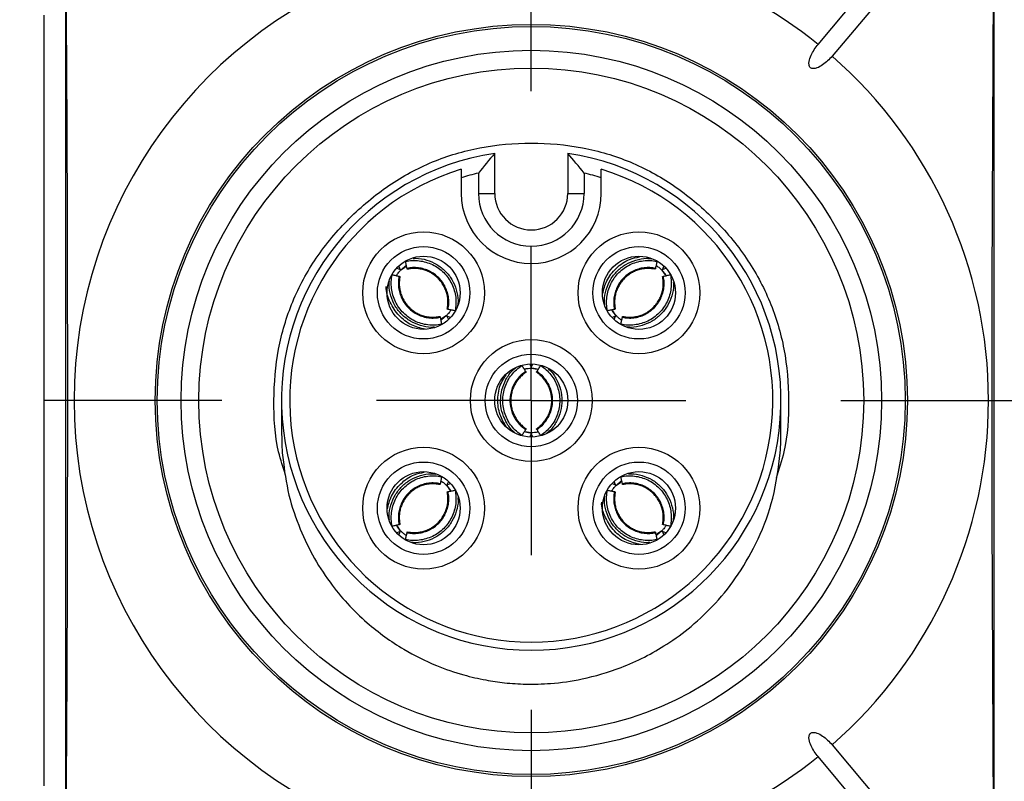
# Model space of a CAD drawing. Header units: millimetres. Extents: x 6 to 273, y 6 to 210.
# Tile 5 of 44: x 124 to 140, y 84 to 96. Entities that reach past the tile are written whole.
import ezdxf

# ---------------------------------------------------------------- set-up
doc = ezdxf.new("R2010")
doc.units = ezdxf.units.MM
doc.linetypes.add('SLD-Center', pattern=[19.05, 15.24, -1.27, 1.27, -1.27])
doc.linetypes.add('SLD-Solid', pattern=[0])
doc.layers.add('CENTER', color=40, linetype='SLD-Center')
doc.layers.add('DIMENSIONS', color=140, linetype='SLD-Solid', lineweight=25)
doc.styles.add('SLDTEXTSTYLE0', font='VERDANA.TTF')
doc.dimstyles.new('SLDDIMSTYLE0', dxfattribs={"dimtxt": 2.158008, "dimasz": 3.302, "dimexe": 0, "dimexo": 0.0625, "dimgap": 0.539502, "dimtad": 0, "dimtih": 1, "dimtoh": 1, "dimrnd": 1e-09, "dimzin": 4, "dimdsep": 46, "dimtxsty": 'SLDTEXTSTYLE0', "dimsah": 1, "dimcen": 0.09, "dimadec": 0, "dimazin": 1, "dimtfac": 1, "dimtofl": 0, "dimtmove": 0, "dimatfit": 3, "dimfxl": 0, "dimfrac": 2, "dimtolj": 1, "dimtzin": 12, "dimarcsym": 0})

# ---------------------------------------------------------------- blocks, each defined once
blk = doc.blocks.new('_D_7')
at = {"layer": 'DIMENSIONS'}
for p, q in [((123.229, 117.086), (109.863, 117.086)), ((113.038, 117.086), (113.038, 106.982)), ((109.831, 103.069), (109.107, 103.069)), ((109.107, 103.069), (109.107, 99.639)), ((116.244, 103.069), (116.969, 103.069)), ((116.969, 103.069), (116.969, 99.639)), ((109.107, 99.639), (109.831, 99.639)), ((116.969, 99.639), (116.244, 99.639)), ((113.038, 90.086), (113.038, 99.156)), ((123.229, 90.086), (109.863, 90.086))]:
    blk.add_line(p, q, dxfattribs=at)
for points in [[(113.038, 117.086), (112.53, 113.784), (113.546, 113.784)], [(113.038, 90.086), (113.546, 93.388), (112.53, 93.388)]]:
    blk.add_solid(points, dxfattribs=at)
at = {"layer": 'DIMENSIONS', "char_height": 2.1167, "attachment_point": 1, "style": 'SLDTEXTSTYLE0'}
for s, insert in [('27.0', (109.831, 106.24)), ('1.06', (109.831, 102.328))]:
    blk.add_mtext(s, dxfattribs=dict(at, insert=insert))
blk = doc.blocks.new('SW_CENTERMARKSYMBOL_8')
at = {"layer": 'CENTER', "color": 0}
for p, q in [((0, 5.08), (0, 7.9985)), ((0, 0), (0, 2.54)), ((-5.08, 0), (-7.9985, 0)), ((0, 0), (-2.54, 0)), ((0, 0), (0, -2.54)), ((0, 0), (2.54, 0)), ((5.08, 0), (7.9985, 0)), ((0, -5.08), (0, -7.9985))]:
    blk.add_line(p, q, dxfattribs=at)

msp = doc.modelspace()

# ---------------------------------------------------------------- linework, layer by layer
for p, q in [((137.207, 95.932), (138.92, 97.973)), ((139.149, 97.78), (137.437, 95.739)), ((140.098, 83.321), (140.098, 96.851)), ((124.848, 96.795), (124.848, 83.377)), ((124.498, 83.758), (124.498, 96.414)), ((131.898, 93.486), (131.898, 94.142)), ((133.098, 94.142), (133.098, 93.486)), ((131.63, 93.818), (131.63, 93.486)), ((133.366, 93.818), (133.366, 93.486)), ((131.348, 93.741), (131.348, 93.486)), ((133.648, 93.486), (133.648, 93.741)), ((131.63, 93.486), (131.898, 93.486)), ((133.098, 93.486), (133.366, 93.486)), ((130.289, 92.261), (130.346, 92.238)), ((130.346, 92.238), (130.323, 92.294)), ((130.359, 92.232), (130.435, 92.283)), ((130.43, 92.291), (130.428, 92.289)), ((134.644, 92.225), (134.695, 92.148)), ((134.673, 92.294), (134.65, 92.238)), ((134.65, 92.238), (134.706, 92.261)), ((134.702, 92.153), (134.701, 92.156)), ((133.887, 91.483), (133.836, 91.559)), ((131.101, 91.475), (131.025, 91.425)), ((131.114, 91.47), (131.137, 91.413)), ((131.171, 91.446), (131.114, 91.47)), ((133.881, 91.47), (133.825, 91.446)), ((133.858, 91.413), (133.881, 91.47)), ((132.474, 90.686), (132.498, 90.629)), ((132.498, 90.629), (132.521, 90.686)), ((132.503, 90.616), (132.593, 90.598)), ((132.401, 89.565), (132.404, 89.565)), ((132.492, 89.556), (132.403, 89.574)), ((132.498, 89.543), (132.474, 89.486)), ((132.521, 89.486), (132.498, 89.543)), ((131.137, 88.759), (131.114, 88.702)), ((133.881, 88.702), (133.858, 88.759)), ((131.109, 88.689), (131.159, 88.613)), ((131.114, 88.702), (131.171, 88.726)), ((133.825, 88.726), (133.881, 88.702)), ((133.895, 88.697), (133.971, 88.747)), ((130.293, 88.019), (130.295, 88.016)), ((130.351, 87.947), (130.301, 88.023)), ((130.346, 87.934), (130.289, 87.911)), ((130.323, 87.878), (130.346, 87.934)), ((134.636, 87.94), (134.56, 87.889)), ((134.565, 87.881), (134.567, 87.883)), ((134.65, 87.934), (134.673, 87.878)), ((134.706, 87.911), (134.65, 87.934)), ((137.437, 84.433), (139.149, 82.392)), ((138.92, 82.199), (137.207, 84.24))]:
    msp.add_line(p, q)
at = {"flags": 128}
for points in [[(140.089, 83.317), (140.08, 84.493), (140.074, 85.701), (140.069, 86.936), (140.065, 88.188), (140.064, 89.452), (140.064, 90.72), (140.065, 91.984), (140.069, 93.236), (140.074, 94.471), (140.08, 95.679), (140.089, 96.855)], [(124.857, 96.798), (124.865, 95.632), (124.872, 94.433), (124.877, 93.209), (124.88, 91.967), (124.882, 90.714), (124.882, 89.458), (124.88, 88.205), (124.877, 86.963), (124.872, 85.739), (124.865, 84.54), (124.857, 83.374)]]:
    msp.add_lwpolyline(points, dxfattribs=at)
for centre, radius in [((132.498, 90.086), 6.175), ((132.498, 90.086), 6.14), ((132.498, 90.086), 5.75), ((132.498, 90.086), 5.458), ((130.73, 91.854), 1), ((134.266, 91.854), 1), ((130.73, 91.854), 0.758), ((134.266, 91.854), 0.758), ((130.73, 91.854), 0.6), ((134.266, 91.854), 0.6), ((132.498, 90.086), 1), ((132.498, 90.086), 0.758), ((132.498, 90.086), 0.6), ((130.73, 88.318), 1), ((134.266, 88.318), 1), ((130.73, 88.318), 0.758), ((134.266, 88.318), 0.758), ((130.73, 88.318), 0.6), ((134.266, 88.318), 0.6)]:
    msp.add_circle(centre, radius)
for centre, radius, start, end in [((132.498, 90.086), 7.507, 107.8335, 252.1665), ((132.498, 90.086), 7.507, 51.145, 72.1665), ((132.498, 90.086), 7.507, 311.145, 48.855), ((132.498, 90.086), 4.1, 98.415, 81.585), ((132.498, 90.086), 3.966, 106.8557, 73.1443), ((132.498, 90.086), 3.832, 103.0909, 107.4636), ((132.498, 90.086), 3.832, 72.5364, 76.9091), ((132.498, 93.486), 1.15, 180, 0), ((132.498, 93.486), 0.868, 180, 0), ((132.498, 93.486), 0.6, 180, 0), ((132.498, 90.086), 7.507, 287.8335, 308.855)]:
    msp.add_arc(centre, radius, start, end)
for points, knots in [([(137.437, 95.739), (137.391, 95.684), (137.34, 95.635), (137.251, 95.575), (137.22, 95.557), (137.17, 95.539), (137.152, 95.535), (137.116, 95.534), (137.097, 95.538), (137.069, 95.561), (137.062, 95.579), (137.056, 95.615), (137.057, 95.633), (137.065, 95.686), (137.078, 95.72), (137.121, 95.817), (137.161, 95.877), (137.207, 95.932)], [0, 0, 0, 0, 0.25, 0.25, 0.375, 0.375, 0.4375, 0.4375, 0.5, 0.5, 0.5625, 0.5625, 0.625, 0.625, 0.75, 0.75, 1, 1, 1, 1]), ([(128.465, 88.857), (128.423, 88.985), (128.293, 89.381), (128.254, 90.088), (128.319, 90.923), (128.556, 91.719), (128.952, 92.448), (129.493, 93.091), (130.136, 93.632), (130.865, 94.028), (131.661, 94.263), (132.498, 94.335), (133.335, 94.263), (134.131, 94.028), (134.86, 93.631), (135.503, 93.091), (136.044, 92.448), (136.44, 91.719), (136.677, 90.922), (136.742, 90.087), (136.7, 89.366), (136.564, 88.955), (136.517, 88.813)], [0, 0, 0, 0, 0.025481, 0.078972, 0.132514, 0.183903, 0.235273, 0.288762, 0.342304, 0.393693, 0.445063, 0.498552, 0.552094, 0.603483, 0.654854, 0.708342, 0.761885, 0.813273, 0.864644, 0.918133, 0.971672, 1, 1, 1, 1]), ([(130.434, 92.37), (130.47, 92.378), (130.545, 92.388), (130.659, 92.383), (130.77, 92.36), (130.877, 92.319), (130.976, 92.261), (131.063, 92.187), (131.137, 92.099), (131.195, 92.001), (131.237, 91.894), (131.26, 91.782), (131.264, 91.669), (131.254, 91.594), (131.247, 91.558)], [0.0001792, 0.0001792, 0.0001792, 0.0001792, 0.0115826, 0.0231843, 0.0348021, 0.0464325, 0.0580714, 0.0697147, 0.081358, 0.0929969, 0.1046273, 0.1162451, 0.1278468, 0.1392502, 0.1392502, 0.1392502, 0.1392502]), ([(130.459, 92.255), (130.456, 92.265), (130.454, 92.275), (130.452, 92.285), (130.45, 92.294), (130.448, 92.304), (130.446, 92.314), (130.442, 92.333), (130.438, 92.351), (130.434, 92.37)], [0, 0, 0, 0, 0.0000425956, 0.0000425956, 0.0000425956, 0.0000851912, 0.0000851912, 0.0000851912, 0.0001677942, 0.0001677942, 0.0001677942, 0.0001677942]), ([(130.561, 92.417), (130.575, 92.418), (130.649, 92.426), (130.783, 92.396), (130.949, 92.327), (131.091, 92.215), (131.203, 92.073), (131.271, 91.907), (131.303, 91.759), (131.293, 91.672), (131.289, 91.644)], [0, 0, 0, 0, 0.036384, 0.185577, 0.333966, 0.483321, 0.630782, 0.780607, 0.93055, 1, 1, 1, 1]), ([(133.669, 91.835), (133.688, 91.909), (133.727, 92.067), (133.886, 92.266), (134.077, 92.405), (134.22, 92.433), (134.276, 92.444)], [0, 0, 0, 0, 0.247349, 0.526645, 0.816492, 1, 1, 1, 1]), ([(133.704, 91.663), (133.702, 91.684), (133.692, 91.766), (133.723, 91.907), (133.792, 92.073), (133.904, 92.214), (134.046, 92.326), (134.213, 92.395), (134.358, 92.427), (134.443, 92.417), (134.468, 92.414)], [0, 0, 0, 0, 0.053819, 0.201271, 0.347928, 0.49554, 0.64128, 0.789356, 0.93755, 1, 1, 1, 1]), ([(133.749, 91.558), (133.741, 91.594), (133.732, 91.669), (133.736, 91.782), (133.759, 91.894), (133.8, 92.001), (133.859, 92.099), (133.933, 92.187), (134.02, 92.261), (134.119, 92.319), (134.225, 92.36), (134.337, 92.383), (134.451, 92.388), (134.525, 92.378), (134.562, 92.37)], [0.0001792, 0.0001792, 0.0001792, 0.0001792, 0.0115826, 0.0231843, 0.0348021, 0.0464325, 0.0580714, 0.0697147, 0.081358, 0.0929969, 0.1046273, 0.1162451, 0.1278468, 0.1392502, 0.1392502, 0.1392502, 0.1392502]), ([(134.562, 92.37), (134.56, 92.361), (134.558, 92.351), (134.556, 92.341), (134.554, 92.331), (134.551, 92.322), (134.549, 92.312), (134.545, 92.293), (134.541, 92.274), (134.537, 92.255)], [0, 0, 0, 0, 0.0000425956, 0.0000425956, 0.0000425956, 0.0000851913, 0.0000851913, 0.0000851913, 0.0001677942, 0.0001677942, 0.0001677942, 0.0001677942]), ([(131.026, 91.337), (130.99, 91.33), (130.915, 91.32), (130.802, 91.324), (130.69, 91.347), (130.583, 91.388), (130.485, 91.447), (130.397, 91.521), (130.323, 91.608), (130.265, 91.707), (130.224, 91.813), (130.2, 91.925), (130.196, 92.039), (130.206, 92.113), (130.214, 92.15)], [0.0001792, 0.0001792, 0.0001792, 0.0001792, 0.0115826, 0.0231843, 0.0348021, 0.0464325, 0.0580714, 0.0697147, 0.081358, 0.0929969, 0.1046273, 0.1162451, 0.1278468, 0.1392502, 0.1392502, 0.1392502, 0.1392502]), ([(130.214, 92.15), (130.223, 92.148), (130.233, 92.146), (130.243, 92.144), (130.252, 92.142), (130.262, 92.14), (130.272, 92.138), (130.291, 92.133), (130.31, 92.129), (130.328, 92.125)], [0, 0, 0, 0, 0.0000425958, 0.0000425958, 0.0000425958, 0.0000851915, 0.0000851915, 0.0000851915, 0.0001677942, 0.0001677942, 0.0001677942, 0.0001677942]), ([(130.282, 92.135), (130.283, 92.138), (130.292, 92.154), (130.318, 92.189), (130.344, 92.216), (130.355, 92.229)], [0, 0, 0, 0, 0.105938, 0.6019, 1, 1, 1, 1]), ([(130.359, 92.232), (130.376, 92.248), (130.406, 92.275), (130.435, 92.293), (130.449, 92.301)], [0, 0, 0, 0, 0.5462999, 1, 1, 1, 1]), ([(131.132, 91.582), (131.138, 91.612), (131.146, 91.674), (131.143, 91.768), (131.124, 91.861), (131.089, 91.949), (131.041, 92.031), (130.98, 92.103), (130.907, 92.165), (130.826, 92.213), (130.737, 92.247), (130.644, 92.266), (130.551, 92.27), (130.489, 92.262), (130.459, 92.255)], [0.0002249, 0.0002249, 0.0002249, 0.0002249, 0.0115826, 0.0231843, 0.0348022, 0.0464325, 0.0580714, 0.0697147, 0.081358, 0.0929969, 0.1046273, 0.1162451, 0.1278468, 0.1392046, 0.1392046, 0.1392046, 0.1392046]), ([(130.462, 92.242), (130.462, 92.242), (130.462, 92.242), (130.462, 92.243), (130.461, 92.244), (130.461, 92.246), (130.46, 92.249), (130.46, 92.251), (130.459, 92.253), (130.459, 92.255)], [0, 0, 0, 0, 0.00001130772, 0.00001130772, 0.00001130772, 0.00002861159, 0.00002861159, 0.00002861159, 0.00003978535, 0.00003978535, 0.00003978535, 0.00003978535]), ([(131.118, 91.586), (131.122, 91.61), (131.13, 91.658), (131.131, 91.732), (131.122, 91.805), (131.103, 91.876), (131.075, 91.944), (131.039, 92.008), (130.994, 92.066), (130.942, 92.118), (130.884, 92.163), (130.82, 92.199), (130.752, 92.227), (130.681, 92.246), (130.608, 92.254), (130.534, 92.254), (130.486, 92.246), (130.462, 92.241)], [0, 0, 0, 0, 0.0667, 0.133402, 0.200104, 0.266805, 0.333532, 0.400261, 0.466947, 0.533586, 0.600246, 0.666934, 0.7336, 0.8002, 0.866756, 0.933353, 1, 1, 1, 1]), ([(134.537, 92.255), (134.507, 92.262), (134.445, 92.27), (134.351, 92.266), (134.258, 92.247), (134.17, 92.213), (134.088, 92.165), (134.016, 92.103), (133.955, 92.031), (133.906, 91.949), (133.872, 91.861), (133.853, 91.768), (133.85, 91.674), (133.857, 91.612), (133.864, 91.582)], [0.0002249, 0.0002249, 0.0002249, 0.0002249, 0.0115826, 0.0231843, 0.0348022, 0.0464325, 0.0580714, 0.0697147, 0.081358, 0.0929969, 0.1046273, 0.1162451, 0.1278468, 0.1392046, 0.1392046, 0.1392046, 0.1392046]), ([(134.534, 92.242), (134.509, 92.246), (134.461, 92.254), (134.388, 92.254), (134.315, 92.245), (134.243, 92.227), (134.175, 92.199), (134.112, 92.163), (134.054, 92.118), (134.002, 92.066), (133.957, 92.008), (133.92, 91.944), (133.892, 91.876), (133.874, 91.805), (133.865, 91.732), (133.865, 91.658), (133.874, 91.61), (133.878, 91.586)], [0, 0, 0, 0, 0.066652, 0.133349, 0.200065, 0.266741, 0.33335, 0.399954, 0.466616, 0.533316, 0.599998, 0.666636, 0.733284, 0.799978, 0.866681, 0.933351, 1, 1, 1, 1]), ([(134.782, 92.15), (134.79, 92.113), (134.799, 92.039), (134.795, 91.925), (134.772, 91.813), (134.731, 91.707), (134.672, 91.608), (134.599, 91.521), (134.511, 91.447), (134.413, 91.388), (134.306, 91.347), (134.194, 91.324), (134.081, 91.32), (134.006, 91.33), (133.969, 91.337)], [0.0001792, 0.0001792, 0.0001792, 0.0001792, 0.0115826, 0.0231843, 0.0348021, 0.0464325, 0.0580714, 0.0697147, 0.081358, 0.0929969, 0.1046273, 0.1162451, 0.1278468, 0.1392502, 0.1392502, 0.1392502, 0.1392502]), ([(134.537, 92.255), (134.536, 92.253), (134.536, 92.251), (134.536, 92.249), (134.535, 92.246), (134.534, 92.244), (134.534, 92.243), (134.534, 92.242), (134.534, 92.242), (134.534, 92.242)], [0, 0, 0, 0, 0.00001113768, 0.00001113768, 0.00001113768, 0.00002843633, 0.00002843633, 0.00002843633, 0.00003979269, 0.00003979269, 0.00003979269, 0.00003979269]), ([(134.547, 92.302), (134.55, 92.301), (134.566, 92.291), (134.601, 92.266), (134.628, 92.24), (134.64, 92.229)], [0, 0, 0, 0, 0.105958, 0.601891, 1, 1, 1, 1]), ([(134.644, 92.225), (134.659, 92.208), (134.687, 92.178), (134.705, 92.148), (134.713, 92.135)], [0, 0, 0, 0, 0.546315, 1, 1, 1, 1]), ([(134.667, 92.125), (134.677, 92.127), (134.687, 92.129), (134.696, 92.132), (134.706, 92.134), (134.716, 92.136), (134.726, 92.138), (134.744, 92.142), (134.763, 92.146), (134.782, 92.15)], [0, 0, 0, 0, 0.0000425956, 0.0000425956, 0.0000425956, 0.0000851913, 0.0000851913, 0.0000851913, 0.0001677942, 0.0001677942, 0.0001677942, 0.0001677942]), ([(130.907, 91.291), (130.89, 91.289), (130.813, 91.281), (130.677, 91.312), (130.511, 91.38), (130.37, 91.492), (130.257, 91.634), (130.189, 91.801), (130.157, 91.944), (130.167, 92.026), (130.169, 92.049)], [0, 0, 0, 0, 0.042666, 0.192783, 0.34209, 0.49237, 0.640745, 0.791497, 0.942369, 1, 1, 1, 1]), ([(130.328, 92.125), (130.322, 92.095), (130.314, 92.033), (130.318, 91.939), (130.337, 91.847), (130.371, 91.758), (130.419, 91.677), (130.48, 91.604), (130.553, 91.543), (130.635, 91.494), (130.723, 91.46), (130.816, 91.441), (130.91, 91.438), (130.971, 91.446), (131.002, 91.452)], [0.0002249, 0.0002249, 0.0002249, 0.0002249, 0.0115826, 0.0231843, 0.0348022, 0.0464325, 0.0580714, 0.0697147, 0.081358, 0.0929969, 0.1046273, 0.1162451, 0.1278468, 0.1392046, 0.1392046, 0.1392046, 0.1392046]), ([(130.328, 92.125), (130.331, 92.125), (130.333, 92.124), (130.335, 92.124), (130.338, 92.123), (130.34, 92.122), (130.341, 92.122), (130.342, 92.122), (130.342, 92.122), (130.342, 92.122)], [0, 0, 0, 0, 0.00001113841, 0.00001113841, 0.00001113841, 0.0000284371, 0.0000284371, 0.0000284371, 0.00003979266, 0.00003979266, 0.00003979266, 0.00003979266]), ([(130.342, 92.122), (130.338, 92.098), (130.33, 92.049), (130.33, 91.976), (130.339, 91.903), (130.357, 91.832), (130.385, 91.764), (130.421, 91.7), (130.466, 91.642), (130.518, 91.59), (130.576, 91.545), (130.64, 91.508), (130.708, 91.48), (130.779, 91.462), (130.852, 91.453), (130.926, 91.453), (130.974, 91.462), (130.998, 91.466)], [0, 0, 0, 0, 0.066659, 0.133362, 0.200084, 0.266764, 0.333376, 0.399981, 0.466645, 0.533345, 0.600026, 0.666662, 0.733307, 0.799996, 0.866694, 0.933358, 1, 1, 1, 1]), ([(133.994, 91.452), (134.024, 91.446), (134.086, 91.438), (134.18, 91.441), (134.273, 91.46), (134.361, 91.494), (134.443, 91.543), (134.515, 91.604), (134.577, 91.677), (134.625, 91.758), (134.659, 91.847), (134.678, 91.939), (134.682, 92.033), (134.674, 92.095), (134.667, 92.125)], [0.0002249, 0.0002249, 0.0002249, 0.0002249, 0.0115826, 0.0231843, 0.0348022, 0.0464325, 0.0580714, 0.0697147, 0.081358, 0.0929969, 0.1046273, 0.1162451, 0.1278468, 0.1392046, 0.1392046, 0.1392046, 0.1392046]), ([(133.998, 91.466), (134.022, 91.462), (134.07, 91.453), (134.144, 91.453), (134.217, 91.462), (134.288, 91.481), (134.356, 91.508), (134.42, 91.545), (134.478, 91.59), (134.53, 91.642), (134.574, 91.7), (134.611, 91.764), (134.639, 91.832), (134.657, 91.903), (134.666, 91.976), (134.666, 92.049), (134.657, 92.098), (134.653, 92.122)], [0, 0, 0, 0, 0.0667, 0.133401, 0.200103, 0.266805, 0.333531, 0.400261, 0.466946, 0.533586, 0.600245, 0.666933, 0.7336, 0.8002, 0.866756, 0.933353, 1, 1, 1, 1]), ([(134.829, 92.024), (134.83, 92.009), (134.838, 91.935), (134.808, 91.801), (134.739, 91.635), (134.627, 91.493), (134.485, 91.381), (134.318, 91.312), (134.168, 91.28), (134.078, 91.291), (134.048, 91.295)], [0, 0, 0, 0, 0.037171, 0.185235, 0.332499, 0.480724, 0.627069, 0.775759, 0.924566, 1, 1, 1, 1]), ([(134.654, 92.122), (134.653, 92.122), (134.654, 92.122), (134.655, 92.122), (134.656, 92.122), (134.658, 92.123), (134.661, 92.124), (134.663, 92.124), (134.665, 92.125), (134.667, 92.125)], [0, 0, 0, 0, 0.00001130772, 0.00001130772, 0.00001130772, 0.00002861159, 0.00002861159, 0.00002861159, 0.00003978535, 0.00003978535, 0.00003978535, 0.00003978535]), ([(130.755, 91.255), (130.679, 91.274), (130.52, 91.314), (130.314, 91.474), (130.174, 91.692), (130.113, 91.866), (130.118, 91.953), (130.118, 91.955)], [0, 0, 0, 0, 0.229515, 0.481136, 0.742258, 0.99481, 1, 1, 1, 1]), ([(131.179, 91.572), (131.177, 91.569), (131.168, 91.553), (131.142, 91.519), (131.116, 91.491), (131.105, 91.479)], [0, 0, 0, 0, 0.105941, 0.6019, 1, 1, 1, 1]), ([(131.132, 91.582), (131.129, 91.583), (131.127, 91.583), (131.125, 91.584), (131.122, 91.585), (131.12, 91.585), (131.119, 91.585), (131.118, 91.586), (131.118, 91.586), (131.118, 91.586)], [0, 0, 0, 0, 0.00001113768, 0.00001113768, 0.00001113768, 0.00002843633, 0.00002843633, 0.00002843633, 0.00003979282, 0.00003979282, 0.00003979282, 0.00003979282]), ([(131.247, 91.558), (131.237, 91.56), (131.227, 91.562), (131.217, 91.564), (131.208, 91.566), (131.198, 91.568), (131.188, 91.57), (131.169, 91.574), (131.151, 91.578), (131.132, 91.582)], [0, 0, 0, 0, 0.0000425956, 0.0000425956, 0.0000425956, 0.0000851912, 0.0000851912, 0.0000851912, 0.0001677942, 0.0001677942, 0.0001677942, 0.0001677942]), ([(133.864, 91.582), (133.854, 91.58), (133.844, 91.578), (133.835, 91.576), (133.825, 91.574), (133.815, 91.572), (133.806, 91.57), (133.787, 91.566), (133.768, 91.562), (133.749, 91.558)], [0, 0, 0, 0, 0.0000425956, 0.0000425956, 0.0000425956, 0.0000851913, 0.0000851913, 0.0000851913, 0.0001677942, 0.0001677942, 0.0001677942, 0.0001677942]), ([(133.887, 91.483), (133.872, 91.5), (133.844, 91.53), (133.826, 91.559), (133.818, 91.572)], [0, 0, 0, 0, 0.547055, 1, 1, 1, 1]), ([(133.878, 91.586), (133.878, 91.586), (133.877, 91.586), (133.877, 91.585), (133.876, 91.585), (133.874, 91.585), (133.871, 91.584), (133.869, 91.583), (133.866, 91.583), (133.864, 91.582)], [0, 0, 0, 0, 0.00001113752, 0.00001113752, 0.00001113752, 0.00002844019, 0.00002844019, 0.00002844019, 0.00003979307, 0.00003979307, 0.00003979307, 0.00003979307]), ([(130.998, 91.466), (130.998, 91.466), (130.998, 91.466), (130.998, 91.465), (130.999, 91.464), (130.999, 91.462), (131, 91.459), (131, 91.457), (131.001, 91.455), (131.002, 91.452)], [0, 0, 0, 0, 0.00001113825, 0.00001113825, 0.00001113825, 0.00002844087, 0.00002844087, 0.00002844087, 0.00003979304, 0.00003979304, 0.00003979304, 0.00003979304]), ([(131.002, 91.452), (131.004, 91.442), (131.006, 91.433), (131.008, 91.423), (131.01, 91.413), (131.012, 91.404), (131.014, 91.394), (131.018, 91.375), (131.022, 91.356), (131.026, 91.337)], [0, 0, 0, 0, 0.0000425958, 0.0000425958, 0.0000425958, 0.0000851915, 0.0000851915, 0.0000851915, 0.0001677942, 0.0001677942, 0.0001677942, 0.0001677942]), ([(131.101, 91.475), (131.084, 91.46), (131.054, 91.432), (131.025, 91.414), (131.012, 91.406)], [0, 0, 0, 0, 0.5470436, 1, 1, 1, 1]), ([(133.984, 91.405), (133.981, 91.407), (133.965, 91.416), (133.931, 91.441), (133.903, 91.467), (133.891, 91.479)], [0, 0, 0, 0, 0.105951, 0.601895, 1, 1, 1, 1]), ([(133.969, 91.337), (133.971, 91.347), (133.974, 91.357), (133.976, 91.366), (133.978, 91.376), (133.98, 91.386), (133.982, 91.396), (133.986, 91.414), (133.99, 91.433), (133.994, 91.452)], [0, 0, 0, 0, 0.0000425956, 0.0000425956, 0.0000425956, 0.0000851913, 0.0000851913, 0.0000851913, 0.0001677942, 0.0001677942, 0.0001677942, 0.0001677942]), ([(133.994, 91.452), (133.995, 91.455), (133.995, 91.457), (133.996, 91.459), (133.996, 91.462), (133.997, 91.464), (133.997, 91.465), (133.997, 91.466), (133.998, 91.466), (133.998, 91.466)], [0, 0, 0, 0, 0.00001113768, 0.00001113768, 0.00001113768, 0.00002843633, 0.00002843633, 0.00002843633, 0.00003979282, 0.00003979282, 0.00003979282, 0.00003979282]), ([(132.229, 89.56), (132.215, 89.571), (132.153, 89.621), (132.077, 89.74), (132.008, 89.906), (131.987, 90.085), (132.009, 90.265), (132.078, 90.431), (132.157, 90.555), (132.223, 90.608), (132.242, 90.623)], [0, 0, 0, 0, 0.047142, 0.196102, 0.344259, 0.49338, 0.640611, 0.790201, 0.93991, 1, 1, 1, 1]), ([(132.342, 89.511), (132.311, 89.532), (132.251, 89.578), (132.174, 89.661), (132.111, 89.756), (132.065, 89.861), (132.037, 89.972), (132.027, 90.086), (132.037, 90.2), (132.065, 90.311), (132.111, 90.416), (132.174, 90.511), (132.251, 90.594), (132.311, 90.64), (132.342, 90.661)], [0.0001792, 0.0001792, 0.0001792, 0.0001792, 0.0115826, 0.0231843, 0.0348021, 0.0464325, 0.0580714, 0.0697147, 0.081358, 0.0929969, 0.1046273, 0.1162451, 0.1278468, 0.1392502, 0.1392502, 0.1392502, 0.1392502]), ([(132.406, 90.562), (132.38, 90.545), (132.331, 90.507), (132.267, 90.438), (132.215, 90.359), (132.176, 90.273), (132.153, 90.181), (132.145, 90.086), (132.153, 89.991), (132.176, 89.899), (132.215, 89.813), (132.267, 89.734), (132.331, 89.665), (132.38, 89.627), (132.406, 89.61)], [0.0002249, 0.0002249, 0.0002249, 0.0002249, 0.0115826, 0.0231843, 0.0348022, 0.0464325, 0.0580714, 0.0697147, 0.081358, 0.0929969, 0.1046273, 0.1162451, 0.1278468, 0.1392046, 0.1392046, 0.1392046, 0.1392046]), ([(132.413, 90.55), (132.393, 90.536), (132.353, 90.507), (132.301, 90.455), (132.256, 90.398), (132.218, 90.334), (132.19, 90.266), (132.171, 90.195), (132.161, 90.122), (132.161, 90.049), (132.171, 89.976), (132.19, 89.905), (132.219, 89.838), (132.256, 89.774), (132.301, 89.716), (132.353, 89.665), (132.393, 89.637), (132.413, 89.623)], [0, 0, 0, 0, 0.0667, 0.133402, 0.200104, 0.266805, 0.333532, 0.400261, 0.466947, 0.533586, 0.600246, 0.666934, 0.7336, 0.8002, 0.866756, 0.933353, 1, 1, 1, 1]), ([(132.342, 90.661), (132.347, 90.652), (132.353, 90.644), (132.358, 90.636), (132.364, 90.627), (132.369, 90.619), (132.375, 90.611), (132.385, 90.594), (132.395, 90.578), (132.406, 90.562)], [0, 0, 0, 0, 0.0000425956, 0.0000425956, 0.0000425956, 0.0000851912, 0.0000851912, 0.0000851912, 0.0001677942, 0.0001677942, 0.0001677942, 0.0001677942]), ([(132.38, 90.602), (132.383, 90.603), (132.401, 90.608), (132.443, 90.614), (132.481, 90.615), (132.498, 90.616)], [0, 0, 0, 0, 0.105941, 0.601899, 1, 1, 1, 1]), ([(132.406, 90.562), (132.407, 90.56), (132.408, 90.558), (132.409, 90.556), (132.411, 90.554), (132.412, 90.552), (132.413, 90.551), (132.413, 90.55), (132.413, 90.55), (132.413, 90.55)], [0, 0, 0, 0, 0.00001113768, 0.00001113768, 0.00001113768, 0.00002843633, 0.00002843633, 0.00002843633, 0.00003979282, 0.00003979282, 0.00003979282, 0.00003979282]), ([(132.503, 90.616), (132.526, 90.615), (132.567, 90.613), (132.6, 90.605), (132.615, 90.602)], [0, 0, 0, 0, 0.547047, 1, 1, 1, 1]), ([(132.583, 90.55), (132.583, 90.55), (132.583, 90.55), (132.583, 90.551), (132.584, 90.552), (132.585, 90.554), (132.586, 90.556), (132.587, 90.558), (132.589, 90.56), (132.59, 90.562)], [0, 0, 0, 0, 0.00001113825, 0.00001113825, 0.00001113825, 0.00002844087, 0.00002844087, 0.00002844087, 0.00003979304, 0.00003979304, 0.00003979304, 0.00003979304]), ([(132.583, 89.622), (132.603, 89.636), (132.643, 89.665), (132.695, 89.717), (132.74, 89.774), (132.777, 89.838), (132.806, 89.905), (132.825, 89.976), (132.835, 90.049), (132.835, 90.123), (132.825, 90.196), (132.806, 90.267), (132.777, 90.334), (132.74, 90.398), (132.695, 90.455), (132.643, 90.507), (132.603, 90.536), (132.583, 90.55)], [0, 0, 0, 0, 0.066659, 0.133362, 0.200084, 0.266764, 0.333376, 0.399981, 0.466645, 0.533345, 0.600026, 0.666662, 0.733307, 0.799996, 0.866694, 0.933358, 1, 1, 1, 1]), ([(132.59, 90.562), (132.595, 90.57), (132.601, 90.579), (132.606, 90.587), (132.611, 90.595), (132.617, 90.604), (132.622, 90.612), (132.633, 90.628), (132.643, 90.645), (132.654, 90.661)], [0, 0, 0, 0, 0.0000425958, 0.0000425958, 0.0000425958, 0.0000851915, 0.0000851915, 0.0000851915, 0.0001677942, 0.0001677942, 0.0001677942, 0.0001677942]), ([(132.59, 89.61), (132.616, 89.627), (132.665, 89.665), (132.729, 89.734), (132.781, 89.813), (132.819, 89.899), (132.843, 89.991), (132.851, 90.086), (132.843, 90.181), (132.819, 90.273), (132.781, 90.359), (132.729, 90.438), (132.665, 90.507), (132.616, 90.545), (132.59, 90.562)], [0.0002249, 0.0002249, 0.0002249, 0.0002249, 0.0115826, 0.0231843, 0.0348022, 0.0464325, 0.0580714, 0.0697147, 0.081358, 0.0929969, 0.1046273, 0.1162451, 0.1278468, 0.1392046, 0.1392046, 0.1392046, 0.1392046]), ([(132.654, 90.661), (132.685, 90.64), (132.744, 90.594), (132.822, 90.511), (132.885, 90.416), (132.931, 90.311), (132.959, 90.2), (132.969, 90.086), (132.959, 89.972), (132.931, 89.861), (132.885, 89.756), (132.822, 89.661), (132.744, 89.578), (132.685, 89.532), (132.654, 89.511)], [0.0001792, 0.0001792, 0.0001792, 0.0001792, 0.0115826, 0.0231843, 0.0348021, 0.0464325, 0.0580714, 0.0697147, 0.081358, 0.0929969, 0.1046273, 0.1162451, 0.1278468, 0.1392502, 0.1392502, 0.1392502, 0.1392502]), ([(132.776, 90.604), (132.788, 90.595), (132.846, 90.548), (132.918, 90.432), (132.987, 90.266), (133.008, 90.087), (132.987, 89.907), (132.918, 89.741), (132.835, 89.613), (132.765, 89.558), (132.742, 89.54)], [0, 0, 0, 0, 0.036429, 0.185115, 0.332998, 0.481845, 0.628805, 0.778119, 0.927552, 1, 1, 1, 1]), ([(132.091, 89.648), (132.051, 89.715), (131.967, 89.855), (131.938, 90.109), (131.975, 90.342), (132.055, 90.462), (132.086, 90.508)], [0, 0, 0, 0, 0.250702, 0.529673, 0.819178, 1, 1, 1, 1]), ([(128.398, 90.088), (128.398, 90.023), (128.398, 89.872), (128.398, 89.645), (128.4, 89.408), (128.406, 89.29), (128.409, 89.228)], [0, 0, 0, 0, 0.180743, 0.418608, 0.699692, 1, 1, 1, 1]), ([(136.587, 89.228), (136.59, 89.289), (136.596, 89.408), (136.597, 89.645), (136.598, 89.872), (136.598, 90.022), (136.598, 90.088)], [0, 0, 0, 0, 0.300249, 0.581296, 0.81911, 1, 1, 1, 1]), ([(132.406, 89.61), (132.4, 89.602), (132.395, 89.593), (132.39, 89.585), (132.384, 89.577), (132.379, 89.568), (132.374, 89.56), (132.363, 89.544), (132.353, 89.527), (132.342, 89.511)], [0, 0, 0, 0, 0.0000425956, 0.0000425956, 0.0000425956, 0.0000851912, 0.0000851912, 0.0000851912, 0.0001677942, 0.0001677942, 0.0001677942, 0.0001677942]), ([(132.492, 89.556), (132.47, 89.557), (132.429, 89.559), (132.395, 89.567), (132.38, 89.57)], [0, 0, 0, 0, 0.5462958, 1, 1, 1, 1]), ([(132.413, 89.622), (132.413, 89.622), (132.413, 89.622), (132.413, 89.621), (132.412, 89.62), (132.411, 89.618), (132.409, 89.616), (132.408, 89.614), (132.407, 89.612), (132.406, 89.61)], [0, 0, 0, 0, 0.00001130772, 0.00001130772, 0.00001130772, 0.00002861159, 0.00002861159, 0.00002861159, 0.00003978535, 0.00003978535, 0.00003978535, 0.00003978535]), ([(132.616, 89.57), (132.613, 89.569), (132.595, 89.564), (132.553, 89.558), (132.515, 89.556), (132.498, 89.556)], [0, 0, 0, 0, 0.105938, 0.601901, 1, 1, 1, 1]), ([(132.59, 89.61), (132.589, 89.612), (132.587, 89.614), (132.586, 89.616), (132.585, 89.618), (132.584, 89.62), (132.583, 89.621), (132.583, 89.622), (132.583, 89.622), (132.583, 89.622)], [0, 0, 0, 0, 0.00001113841, 0.00001113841, 0.00001113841, 0.0000284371, 0.0000284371, 0.0000284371, 0.00003979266, 0.00003979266, 0.00003979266, 0.00003979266]), ([(132.654, 89.511), (132.648, 89.52), (132.643, 89.528), (132.637, 89.536), (132.632, 89.545), (132.627, 89.553), (132.621, 89.561), (132.611, 89.578), (132.6, 89.594), (132.59, 89.61)], [0, 0, 0, 0, 0.0000425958, 0.0000425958, 0.0000425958, 0.0000851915, 0.0000851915, 0.0000851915, 0.0001677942, 0.0001677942, 0.0001677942, 0.0001677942]), ([(128.409, 89.228), (128.434, 89.02), (128.482, 88.614), (128.714, 87.882), (129.128, 87.123), (129.746, 86.453), (130.354, 86.013), (130.898, 85.741), (131.355, 85.584), (131.731, 85.497), (132.071, 85.447), (132.426, 85.424), (132.853, 85.436), (133.382, 85.511), (134.034, 85.703), (134.634, 86.008), (135.143, 86.381), (135.543, 86.763), (135.921, 87.242), (136.244, 87.82), (136.493, 88.491), (136.555, 88.978), (136.587, 89.228)], [0, 0, 0, 0, 0.051288, 0.099793, 0.186904, 0.260398, 0.320846, 0.36967, 0.408496, 0.43882, 0.463999, 0.492492, 0.525785, 0.56842, 0.62275, 0.691337, 0.731845, 0.776801, 0.826314, 0.880301, 0.938414, 1, 1, 1, 1]), ([(130.134, 88.3), (130.152, 88.374), (130.191, 88.531), (130.351, 88.73), (130.542, 88.87), (130.685, 88.898), (130.74, 88.908)], [0, 0, 0, 0, 0.2473574, 0.5266592, 0.8165042, 1, 1, 1, 1]), ([(130.169, 88.127), (130.166, 88.149), (130.157, 88.23), (130.188, 88.371), (130.257, 88.537), (130.369, 88.679), (130.511, 88.791), (130.677, 88.859), (130.822, 88.891), (130.907, 88.881), (130.932, 88.878)], [0, 0, 0, 0, 0.053819, 0.201271, 0.347928, 0.49554, 0.64128, 0.789356, 0.93755, 1, 1, 1, 1]), ([(130.214, 88.022), (130.206, 88.059), (130.196, 88.133), (130.2, 88.247), (130.224, 88.359), (130.265, 88.465), (130.323, 88.564), (130.397, 88.651), (130.485, 88.725), (130.583, 88.784), (130.69, 88.825), (130.802, 88.848), (130.915, 88.852), (130.99, 88.842), (131.026, 88.835)], [0.0001792, 0.0001792, 0.0001792, 0.0001792, 0.0115826, 0.0231843, 0.0348021, 0.0464325, 0.0580714, 0.0697147, 0.081358, 0.0929969, 0.1046273, 0.1162451, 0.1278468, 0.1392502, 0.1392502, 0.1392502, 0.1392502]), ([(131.026, 88.835), (131.024, 88.825), (131.022, 88.815), (131.02, 88.806), (131.018, 88.796), (131.016, 88.786), (131.014, 88.776), (131.01, 88.758), (131.006, 88.739), (131.002, 88.72)], [0, 0, 0, 0, 0.0000425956, 0.0000425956, 0.0000425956, 0.0000851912, 0.0000851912, 0.0000851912, 0.0001677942, 0.0001677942, 0.0001677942, 0.0001677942]), ([(131.012, 88.767), (131.015, 88.765), (131.031, 88.756), (131.065, 88.731), (131.093, 88.705), (131.105, 88.693)], [0, 0, 0, 0, 0.105928, 0.601906, 1, 1, 1, 1]), ([(133.895, 88.697), (133.911, 88.712), (133.942, 88.74), (133.971, 88.758), (133.984, 88.766)], [0, 0, 0, 0, 0.547046, 1, 1, 1, 1]), ([(133.969, 88.835), (134.006, 88.842), (134.081, 88.852), (134.194, 88.848), (134.306, 88.825), (134.413, 88.784), (134.511, 88.725), (134.599, 88.651), (134.672, 88.564), (134.731, 88.465), (134.772, 88.359), (134.795, 88.247), (134.799, 88.133), (134.79, 88.059), (134.782, 88.022)], [0.0001792, 0.0001792, 0.0001792, 0.0001792, 0.0115826, 0.0231843, 0.0348021, 0.0464325, 0.0580714, 0.0697147, 0.081358, 0.0929969, 0.1046273, 0.1162451, 0.1278468, 0.1392502, 0.1392502, 0.1392502, 0.1392502]), ([(133.994, 88.72), (133.992, 88.73), (133.99, 88.739), (133.988, 88.749), (133.986, 88.759), (133.984, 88.768), (133.981, 88.778), (133.977, 88.797), (133.973, 88.816), (133.969, 88.835)], [0, 0, 0, 0, 0.0000425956, 0.0000425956, 0.0000425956, 0.0000851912, 0.0000851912, 0.0000851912, 0.0001677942, 0.0001677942, 0.0001677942, 0.0001677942]), ([(134.095, 88.881), (134.109, 88.882), (134.184, 88.89), (134.318, 88.859), (134.485, 88.791), (134.627, 88.679), (134.739, 88.537), (134.808, 88.371), (134.839, 88.224), (134.829, 88.137), (134.825, 88.109)], [0, 0, 0, 0, 0.0365593, 0.1865782, 0.3358536, 0.4836099, 0.6324052, 0.7810986, 0.9299545, 1, 1, 1, 1]), ([(131.002, 88.72), (130.971, 88.726), (130.91, 88.734), (130.816, 88.731), (130.723, 88.712), (130.635, 88.678), (130.553, 88.629), (130.48, 88.568), (130.419, 88.495), (130.371, 88.414), (130.337, 88.325), (130.318, 88.233), (130.314, 88.139), (130.322, 88.077), (130.328, 88.047)], [0.0002249, 0.0002249, 0.0002249, 0.0002249, 0.0115826, 0.0231843, 0.0348022, 0.0464325, 0.0580714, 0.0697147, 0.081358, 0.0929969, 0.1046273, 0.1162451, 0.1278468, 0.1392046, 0.1392046, 0.1392046, 0.1392046]), ([(130.998, 88.706), (130.974, 88.71), (130.926, 88.719), (130.852, 88.719), (130.779, 88.71), (130.708, 88.691), (130.64, 88.664), (130.576, 88.627), (130.517, 88.582), (130.466, 88.53), (130.421, 88.472), (130.385, 88.408), (130.357, 88.34), (130.338, 88.269), (130.329, 88.196), (130.33, 88.123), (130.338, 88.074), (130.342, 88.05)], [0, 0, 0, 0, 0.066701, 0.133402, 0.200104, 0.266805, 0.333532, 0.400262, 0.466947, 0.533587, 0.600246, 0.666934, 0.7336, 0.8002, 0.866756, 0.933353, 1, 1, 1, 1]), ([(131.247, 88.614), (131.254, 88.578), (131.264, 88.503), (131.26, 88.39), (131.237, 88.278), (131.195, 88.171), (131.137, 88.073), (131.063, 87.985), (130.976, 87.911), (130.877, 87.853), (130.77, 87.812), (130.659, 87.789), (130.545, 87.784), (130.47, 87.794), (130.434, 87.802)], [0.0001792, 0.0001792, 0.0001792, 0.0001792, 0.0115826, 0.0231843, 0.0348021, 0.0464325, 0.0580714, 0.0697147, 0.081358, 0.0929969, 0.1046273, 0.1162451, 0.1278468, 0.1392502, 0.1392502, 0.1392502, 0.1392502]), ([(131.002, 88.72), (131.001, 88.717), (131, 88.715), (131, 88.713), (130.999, 88.71), (130.999, 88.708), (130.998, 88.707), (130.998, 88.706), (130.998, 88.706), (130.998, 88.706)], [0, 0, 0, 0, 0.00001113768, 0.00001113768, 0.00001113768, 0.00002843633, 0.00002843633, 0.00002843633, 0.00003979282, 0.00003979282, 0.00003979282, 0.00003979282]), ([(131.109, 88.689), (131.124, 88.672), (131.152, 88.642), (131.17, 88.613), (131.178, 88.6)], [0, 0, 0, 0, 0.547035, 1, 1, 1, 1]), ([(131.132, 88.59), (131.142, 88.592), (131.151, 88.594), (131.161, 88.596), (131.171, 88.598), (131.18, 88.6), (131.19, 88.602), (131.209, 88.606), (131.228, 88.61), (131.247, 88.614)], [0, 0, 0, 0, 0.0000425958, 0.0000425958, 0.0000425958, 0.0000851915, 0.0000851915, 0.0000851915, 0.0001677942, 0.0001677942, 0.0001677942, 0.0001677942]), ([(134.562, 87.802), (134.525, 87.794), (134.451, 87.784), (134.337, 87.789), (134.225, 87.812), (134.119, 87.853), (134.02, 87.911), (133.933, 87.985), (133.859, 88.073), (133.8, 88.171), (133.759, 88.278), (133.736, 88.39), (133.732, 88.503), (133.741, 88.578), (133.749, 88.614)], [0.0001792, 0.0001792, 0.0001792, 0.0001792, 0.0115826, 0.0231843, 0.0348021, 0.0464325, 0.0580714, 0.0697147, 0.081358, 0.0929969, 0.1046273, 0.1162451, 0.1278468, 0.1392502, 0.1392502, 0.1392502, 0.1392502]), ([(133.749, 88.614), (133.759, 88.612), (133.769, 88.61), (133.778, 88.608), (133.788, 88.606), (133.798, 88.604), (133.807, 88.602), (133.826, 88.598), (133.845, 88.594), (133.864, 88.59)], [0, 0, 0, 0, 0.0000425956, 0.0000425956, 0.0000425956, 0.0000851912, 0.0000851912, 0.0000851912, 0.0001677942, 0.0001677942, 0.0001677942, 0.0001677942]), ([(133.817, 88.6), (133.819, 88.603), (133.828, 88.619), (133.853, 88.653), (133.879, 88.681), (133.891, 88.693)], [0, 0, 0, 0, 0.105938, 0.601901, 1, 1, 1, 1]), ([(134.667, 88.047), (134.674, 88.077), (134.682, 88.139), (134.678, 88.233), (134.659, 88.325), (134.625, 88.414), (134.577, 88.495), (134.515, 88.568), (134.443, 88.629), (134.361, 88.678), (134.273, 88.712), (134.18, 88.731), (134.086, 88.734), (134.024, 88.726), (133.994, 88.72)], [0.0002249, 0.0002249, 0.0002249, 0.0002249, 0.0115826, 0.0231843, 0.0348022, 0.0464325, 0.0580714, 0.0697147, 0.081358, 0.0929969, 0.1046273, 0.1162451, 0.1278468, 0.1392046, 0.1392046, 0.1392046, 0.1392046]), ([(133.998, 88.706), (133.998, 88.706), (133.997, 88.706), (133.997, 88.707), (133.997, 88.708), (133.996, 88.71), (133.996, 88.713), (133.995, 88.715), (133.995, 88.717), (133.994, 88.72)], [0, 0, 0, 0, 0.00001113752, 0.00001113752, 0.00001113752, 0.00002844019, 0.00002844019, 0.00002844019, 0.00003979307, 0.00003979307, 0.00003979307, 0.00003979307]), ([(134.654, 88.05), (134.658, 88.074), (134.666, 88.123), (134.666, 88.196), (134.657, 88.269), (134.639, 88.34), (134.611, 88.408), (134.574, 88.472), (134.53, 88.53), (134.478, 88.582), (134.419, 88.627), (134.356, 88.664), (134.288, 88.691), (134.217, 88.71), (134.144, 88.719), (134.07, 88.719), (134.022, 88.71), (133.998, 88.706)], [0, 0, 0, 0, 0.066652, 0.133349, 0.200065, 0.266741, 0.333351, 0.399954, 0.466617, 0.533317, 0.599998, 0.666637, 0.733285, 0.799978, 0.866681, 0.933351, 1, 1, 1, 1]), ([(130.459, 87.916), (130.489, 87.91), (130.551, 87.902), (130.644, 87.906), (130.737, 87.925), (130.826, 87.959), (130.907, 88.007), (130.98, 88.069), (131.041, 88.141), (131.089, 88.223), (131.124, 88.311), (131.143, 88.404), (131.146, 88.498), (131.138, 88.56), (131.132, 88.59)], [0.0002249, 0.0002249, 0.0002249, 0.0002249, 0.0115826, 0.0231843, 0.0348022, 0.0464325, 0.0580714, 0.0697147, 0.081358, 0.0929969, 0.1046273, 0.1162451, 0.1278468, 0.1392046, 0.1392046, 0.1392046, 0.1392046]), ([(130.462, 87.93), (130.486, 87.926), (130.534, 87.918), (130.608, 87.918), (130.681, 87.927), (130.752, 87.945), (130.82, 87.973), (130.884, 88.009), (130.942, 88.054), (130.994, 88.106), (131.039, 88.164), (131.076, 88.228), (131.103, 88.296), (131.122, 88.367), (131.131, 88.44), (131.13, 88.514), (131.122, 88.562), (131.118, 88.586)], [0, 0, 0, 0, 0.066659, 0.133363, 0.200084, 0.266764, 0.333376, 0.399982, 0.466646, 0.533346, 0.600026, 0.666662, 0.733307, 0.799996, 0.866694, 0.933359, 1, 1, 1, 1]), ([(131.293, 88.491), (131.294, 88.475), (131.302, 88.4), (131.271, 88.266), (131.203, 88.099), (131.091, 87.957), (130.949, 87.845), (130.783, 87.776), (130.633, 87.744), (130.543, 87.755), (130.513, 87.759)], [0, 0, 0, 0, 0.037544, 0.186388, 0.334494, 0.481093, 0.628723, 0.776252, 0.923942, 1, 1, 1, 1]), ([(131.118, 88.586), (131.118, 88.586), (131.118, 88.586), (131.119, 88.587), (131.12, 88.587), (131.122, 88.587), (131.125, 88.588), (131.127, 88.589), (131.129, 88.589), (131.132, 88.59)], [0, 0, 0, 0, 0.00001113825, 0.00001113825, 0.00001113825, 0.00002844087, 0.00002844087, 0.00002844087, 0.00003979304, 0.00003979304, 0.00003979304, 0.00003979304]), ([(134.444, 87.756), (134.427, 87.754), (134.35, 87.746), (134.213, 87.777), (134.046, 87.845), (133.904, 87.958), (133.792, 88.099), (133.723, 88.265), (133.692, 88.407), (133.702, 88.49), (133.705, 88.513)], [0, 0, 0, 0, 0.043276, 0.194177, 0.344329, 0.492954, 0.642624, 0.792191, 0.941922, 1, 1, 1, 1]), ([(133.864, 88.59), (133.857, 88.56), (133.85, 88.498), (133.853, 88.404), (133.872, 88.311), (133.906, 88.223), (133.955, 88.141), (134.016, 88.069), (134.088, 88.007), (134.17, 87.959), (134.258, 87.925), (134.351, 87.906), (134.445, 87.902), (134.507, 87.91), (134.537, 87.916)], [0.0002249, 0.0002249, 0.0002249, 0.0002249, 0.0115826, 0.0231843, 0.0348022, 0.0464325, 0.0580714, 0.0697147, 0.081358, 0.0929969, 0.1046273, 0.1162451, 0.1278468, 0.1392046, 0.1392046, 0.1392046, 0.1392046]), ([(133.864, 88.59), (133.866, 88.589), (133.869, 88.589), (133.871, 88.588), (133.873, 88.587), (133.876, 88.587), (133.877, 88.587), (133.877, 88.586), (133.878, 88.586), (133.878, 88.586)], [0, 0, 0, 0, 0.00001113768, 0.00001113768, 0.00001113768, 0.00002843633, 0.00002843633, 0.00002843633, 0.00003979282, 0.00003979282, 0.00003979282, 0.00003979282]), ([(133.878, 88.586), (133.874, 88.562), (133.865, 88.514), (133.865, 88.44), (133.874, 88.367), (133.892, 88.296), (133.92, 88.228), (133.957, 88.164), (134.001, 88.106), (134.053, 88.054), (134.112, 88.009), (134.176, 87.973), (134.244, 87.945), (134.315, 87.926), (134.388, 87.918), (134.461, 87.918), (134.509, 87.926), (134.533, 87.931)], [0, 0, 0, 0, 0.0667, 0.133402, 0.200104, 0.266805, 0.333532, 0.400261, 0.466947, 0.533586, 0.600246, 0.666934, 0.7336, 0.8002, 0.866756, 0.933353, 1, 1, 1, 1]), ([(134.291, 87.72), (134.215, 87.739), (134.055, 87.779), (133.85, 87.938), (133.71, 88.156), (133.648, 88.331), (133.654, 88.418), (133.654, 88.419)], [0, 0, 0, 0, 0.229515, 0.481136, 0.742258, 0.99481, 1, 1, 1, 1]), ([(130.328, 88.047), (130.319, 88.045), (130.309, 88.042), (130.299, 88.04), (130.29, 88.038), (130.28, 88.036), (130.27, 88.034), (130.251, 88.03), (130.232, 88.026), (130.214, 88.022)], [0, 0, 0, 0, 0.0000425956, 0.0000425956, 0.0000425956, 0.0000851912, 0.0000851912, 0.0000851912, 0.0001677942, 0.0001677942, 0.0001677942, 0.0001677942]), ([(130.351, 87.947), (130.336, 87.964), (130.309, 87.994), (130.291, 88.024), (130.282, 88.037)], [0, 0, 0, 0, 0.546283, 1, 1, 1, 1]), ([(130.342, 88.05), (130.342, 88.05), (130.342, 88.05), (130.341, 88.05), (130.34, 88.05), (130.338, 88.049), (130.335, 88.048), (130.333, 88.048), (130.331, 88.047), (130.328, 88.047)], [0, 0, 0, 0, 0.00001130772, 0.00001130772, 0.00001130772, 0.00002861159, 0.00002861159, 0.00002861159, 0.00003978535, 0.00003978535, 0.00003978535, 0.00003978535]), ([(134.714, 88.037), (134.712, 88.034), (134.703, 88.018), (134.678, 87.983), (134.652, 87.956), (134.64, 87.943)], [0, 0, 0, 0, 0.105941, 0.601899, 1, 1, 1, 1]), ([(134.667, 88.047), (134.665, 88.047), (134.663, 88.048), (134.661, 88.048), (134.658, 88.049), (134.656, 88.05), (134.655, 88.05), (134.654, 88.05), (134.653, 88.05), (134.654, 88.05)], [0, 0, 0, 0, 0.00001113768, 0.00001113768, 0.00001113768, 0.00002843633, 0.00002843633, 0.00002843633, 0.00003979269, 0.00003979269, 0.00003979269, 0.00003979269]), ([(134.782, 88.022), (134.772, 88.024), (134.763, 88.026), (134.753, 88.028), (134.743, 88.03), (134.734, 88.032), (134.724, 88.034), (134.705, 88.038), (134.686, 88.043), (134.667, 88.047)], [0, 0, 0, 0, 0.0000425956, 0.0000425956, 0.0000425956, 0.0000851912, 0.0000851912, 0.0000851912, 0.0001677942, 0.0001677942, 0.0001677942, 0.0001677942]), ([(130.448, 87.87), (130.446, 87.871), (130.429, 87.881), (130.395, 87.906), (130.368, 87.932), (130.355, 87.943)], [0, 0, 0, 0, 0.105922, 0.601908, 1, 1, 1, 1]), ([(130.434, 87.802), (130.436, 87.811), (130.438, 87.821), (130.44, 87.831), (130.442, 87.841), (130.444, 87.85), (130.446, 87.86), (130.45, 87.879), (130.454, 87.898), (130.459, 87.916)], [0, 0, 0, 0, 0.0000425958, 0.0000425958, 0.0000425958, 0.0000851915, 0.0000851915, 0.0000851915, 0.0001677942, 0.0001677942, 0.0001677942, 0.0001677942]), ([(130.459, 87.916), (130.459, 87.919), (130.46, 87.921), (130.46, 87.923), (130.461, 87.926), (130.461, 87.928), (130.462, 87.929), (130.462, 87.93), (130.462, 87.93), (130.462, 87.93)], [0, 0, 0, 0, 0.00001113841, 0.00001113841, 0.00001113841, 0.0000284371, 0.0000284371, 0.0000284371, 0.00003979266, 0.00003979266, 0.00003979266, 0.00003979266]), ([(134.534, 87.93), (134.534, 87.93), (134.534, 87.93), (134.534, 87.929), (134.534, 87.928), (134.535, 87.926), (134.536, 87.923), (134.536, 87.921), (134.536, 87.919), (134.537, 87.916)], [0, 0, 0, 0, 0.00001130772, 0.00001130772, 0.00001130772, 0.00002861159, 0.00002861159, 0.00002861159, 0.00003978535, 0.00003978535, 0.00003978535, 0.00003978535]), ([(134.537, 87.916), (134.539, 87.907), (134.541, 87.897), (134.543, 87.887), (134.546, 87.878), (134.548, 87.868), (134.55, 87.858), (134.554, 87.839), (134.558, 87.821), (134.562, 87.802)], [0, 0, 0, 0, 0.0000425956, 0.0000425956, 0.0000425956, 0.0000851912, 0.0000851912, 0.0000851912, 0.0001677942, 0.0001677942, 0.0001677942, 0.0001677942]), ([(134.636, 87.94), (134.62, 87.924), (134.589, 87.897), (134.56, 87.879), (134.547, 87.871)], [0, 0, 0, 0, 0.546298, 1, 1, 1, 1]), ([(137.207, 84.24), (137.161, 84.295), (137.122, 84.354), (137.078, 84.452), (137.066, 84.485), (137.057, 84.538), (137.056, 84.556), (137.061, 84.592), (137.069, 84.61), (137.096, 84.633), (137.115, 84.638), (137.151, 84.637), (137.169, 84.633), (137.219, 84.616), (137.251, 84.598), (137.339, 84.537), (137.391, 84.488), (137.437, 84.433)], [0, 0, 0, 0, 0.25, 0.25, 0.375, 0.375, 0.4375, 0.4375, 0.5, 0.5, 0.5625, 0.5625, 0.625, 0.625, 0.75, 0.75, 1, 1, 1, 1])]:
    msp.add_open_spline(points, degree=3, knots=knots)
for points in [[(131.898, 94.142), (131.808, 94.038), (131.719, 93.93), (131.63, 93.818)], [(133.366, 93.818), (133.277, 93.93), (133.187, 94.038), (133.098, 94.142)], [(131.348, 93.882), (131.348, 93.835), (131.348, 93.788), (131.348, 93.741)], [(133.648, 93.741), (133.648, 93.788), (133.648, 93.835), (133.648, 93.882)], [(130.355, 92.229), (130.352, 92.232), (130.349, 92.235), (130.346, 92.238)], [(130.355, 92.229), (130.357, 92.23), (130.358, 92.231), (130.359, 92.232)], [(134.64, 92.229), (134.644, 92.232), (134.647, 92.235), (134.65, 92.238)], [(134.64, 92.229), (134.642, 92.227), (134.643, 92.226), (134.644, 92.225)], [(131.105, 91.479), (131.104, 91.478), (131.102, 91.476), (131.101, 91.475)], [(131.114, 91.47), (131.111, 91.473), (131.108, 91.476), (131.105, 91.479)], [(133.881, 91.47), (133.885, 91.473), (133.888, 91.476), (133.891, 91.479)], [(133.891, 91.479), (133.89, 91.48), (133.888, 91.482), (133.887, 91.483)], [(132.498, 90.629), (132.498, 90.625), (132.498, 90.62), (132.498, 90.616)], [(132.498, 90.616), (132.5, 90.616), (132.502, 90.616), (132.503, 90.616)], [(132.498, 89.556), (132.496, 89.556), (132.494, 89.556), (132.492, 89.556)], [(132.498, 89.556), (132.498, 89.552), (132.498, 89.547), (132.498, 89.543)], [(131.114, 88.702), (131.111, 88.699), (131.108, 88.696), (131.105, 88.693)], [(131.105, 88.693), (131.106, 88.692), (131.107, 88.69), (131.109, 88.689)], [(133.881, 88.702), (133.885, 88.699), (133.888, 88.696), (133.891, 88.693)], [(133.891, 88.693), (133.892, 88.694), (133.893, 88.696), (133.895, 88.697)], [(130.355, 87.943), (130.354, 87.945), (130.353, 87.946), (130.351, 87.947)], [(130.355, 87.943), (130.352, 87.94), (130.349, 87.937), (130.346, 87.934)], [(134.64, 87.943), (134.639, 87.942), (134.638, 87.941), (134.636, 87.94)], [(134.64, 87.943), (134.644, 87.94), (134.647, 87.937), (134.65, 87.934)]]:
    msp.add_open_spline(points, degree=3)

# ---------------------------------------------------------------- block references
at = {"layer": 'CENTER'}
msp.add_blockref('SW_CENTERMARKSYMBOL_8', (132.498, 90.086), dxfattribs=at)

# ---------------------------------------------------------------- dimensions: what is measured, and where the dimension line sits
at = {"layer": 'DIMENSIONS'}
dim = msp.add_linear_dim(base=(113.038, 117.086), p1=(124.499, 90.086), p2=(124.499, 117.086), angle=90, dimstyle='SLDDIMSTYLE0', dxfattribs=at)
dim.commit()
dim.dimension.update_dxf_attribs({"geometry": '_D_7', "text_midpoint": (113.038, 103.069), "dimtype": 160})

doc.saveas('drawing.dxf')
